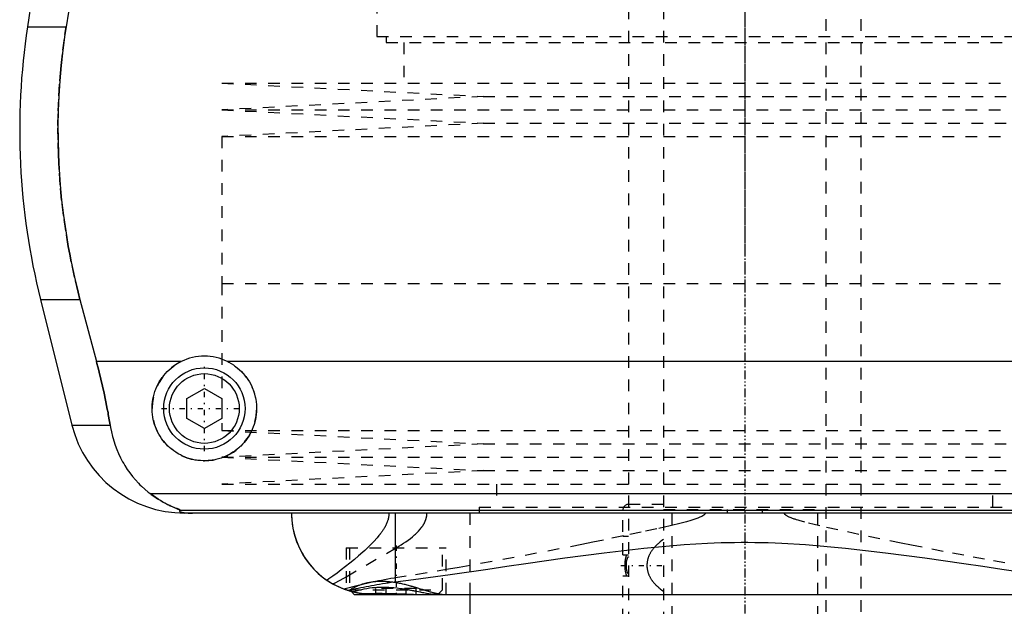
# Model space of a CAD drawing. Extents: x -90 to 90, y -137 to 442.
# Tile 2 of 9: x -62 to 22, y -68 to -18. Entities that reach past the tile are written whole.
import ezdxf

# ---------------------------------------------------------------- set-up
doc = ezdxf.new("R2010")
doc.units = 0
doc.linetypes.add('CENTER', pattern=[1.5, 0.45, -0.5, 0.05, -0.5])
doc.linetypes.add('DASHED', pattern=[2, 1, -1])
for name, color, linetype in [('AM_0', 7, 'CONTINUOUS'), ('AM_3', 7, 'DASHED'), ('AM_7', 7, 'CENTER')]:
    doc.layers.add(name, color=color, linetype=linetype)

msp = doc.modelspace()

# ---------------------------------------------------------------- linework, layer by layer
at = {"layer": 'AM_0', "color": 7, "linetype": 'CONTINUOUS'}
for p, q in [((-60.021, -6.813), (-61.724, -18.159)), ((-57.58, -13.032), (-58.394, -18.159)), ((-61.724, -18.159), (-58.394, -18.159)), ((-60.596, -41.616), (-57.893, -52.426)), ((-60.596, -41.616), (-57.2, -41.616)), ((-57.2, -41.616), (-55.781, -46.968)), ((-48.498, -46.968), (-55.781, -46.968)), ((44.502, -46.968), (-44.502, -46.968)), ((-48, -50.134), (-46.5, -49.268)), ((-46.5, -49.268), (-45, -50.134)), ((-48, -51.866), (-48, -50.134)), ((-45, -50.134), (-45, -51.866)), ((-57.893, -52.426), (-54.602, -52.426)), ((-46.5, -52.732), (-48, -51.866)), ((-45, -51.866), (-46.5, -52.732)), ((-51.173, -58.307), (51.173, -58.307)), ((-48.569, -59.746), (48.569, -59.746)), ((48.192, -60), (-48.192, -60)), ((-30.043, -65.905), (-30.043, -60)), ((-33.848, -66.752), (-33.6, -67)), ((-33.6, -67), (33.6, -67)), ((-23.65, -67), (-23.65, -69))]:
    msp.add_line(p, q, dxfattribs=at)
for points in [[(-58.394, -18.159, 0), (-58.495, -18.825, 0), (-58.674, -20.156, 0), (-58.821, -21.482, 0), (-58.882, -22.142, 0), (-58.935, -22.799, 0), (-59.018, -24.102, 0), (-59.071, -25.384, 0), (-59.094, -26.642, 0), (-59.089, -27.883, 0), (-59.057, -29.149, 0), (-59.03, -29.791, 0), (-58.995, -30.438, 0), (-58.902, -31.746, 0), (-58.777, -33.067, 0), (-58.62, -34.395, 0), (-58.431, -35.726, 0), (-58.21, -37.055, 0), (-58.088, -37.717, 0), (-57.958, -38.376, 0), (-57.676, -39.685, 0), (-57.366, -40.978, 0), (-57.2, -41.616, 0)], [(-55.781, -46.968, 0), (-55.741, -47.12, 0), (-55.662, -47.424, 0), (-55.585, -47.726, 0), (-55.547, -47.877, 0), (-55.51, -48.027, 0), (-55.436, -48.327, 0), (-55.365, -48.626, 0), (-55.296, -48.924, 0), (-55.227, -49.223, 0), (-55.161, -49.525, 0), (-55.128, -49.676, 0), (-55.095, -49.827, 0), (-55.031, -50.131, 0), (-54.968, -50.435, 0), (-54.907, -50.741, 0), (-54.848, -51.047, 0), (-54.79, -51.353, 0), (-54.762, -51.506, 0), (-54.735, -51.66, 0), (-54.68, -51.966, 0), (-54.628, -52.273, 0), (-54.602, -52.426, 0)], [(-44.502, -46.968, 0), (-44.399, -47.021, 0), (-44.198, -47.134, 0), (-44.003, -47.256, 0), (-43.909, -47.321, 0), (-43.817, -47.387, 0), (-43.639, -47.526, 0), (-43.471, -47.672, 0), (-43.312, -47.824, 0), (-43.16, -47.984, 0), (-43.015, -48.153, 0), (-42.945, -48.241, 0), (-42.877, -48.331, 0), (-42.747, -48.518, 0), (-42.625, -48.712, 0), (-42.514, -48.912, 0), (-42.412, -49.119, 0), (-42.321, -49.33, 0), (-42.28, -49.438, 0), (-42.241, -49.546, 0), (-42.173, -49.765, 0), (-42.116, -49.985, 0), (-42.092, -50.096, 0), (-42.07, -50.207, 0), (-42.036, -50.428, 0), (-42.014, -50.648, 0), (-42.007, -50.758, 0), (-42.002, -50.866, 0), (-42.001, -51.081, 0), (-42.01, -51.297, 0), (-42.029, -51.514, 0), (-42.06, -51.733, 0), (-42.101, -51.95, 0), (-42.126, -52.059, 0), (-42.154, -52.167, 0), (-42.217, -52.381, 0), (-42.291, -52.592, 0), (-42.375, -52.799, 0), (-42.469, -53.001, 0), (-42.573, -53.198, 0), (-42.629, -53.294, 0), (-42.686, -53.389, 0), (-42.808, -53.573, 0), (-42.938, -53.749, 0), (-43.074, -53.918, 0), (-43.217, -54.078, 0), (-43.366, -54.229, 0), (-43.443, -54.302, 0), (-43.522, -54.374, 0), (-43.688, -54.513, 0), (-43.863, -54.646, 0), (-44.046, -54.772, 0), (-44.237, -54.889, 0), (-44.435, -54.998, 0), (-44.536, -55.049, 0), (-44.639, -55.097, 0), (-44.849, -55.186, 0), (-45.063, -55.264, 0), (-45.281, -55.332, 0), (-45.502, -55.388, 0), (-45.724, -55.433, 0), (-45.835, -55.451, 0), (-45.947, -55.466, 0), (-46.17, -55.488, 0), (-46.39, -55.499, 0), (-46.5, -55.5, 0), (-46.61, -55.499, 0), (-46.83, -55.488, 0), (-47.053, -55.466, 0), (-47.165, -55.451, 0), (-47.276, -55.433, 0), (-47.498, -55.388, 0), (-47.719, -55.332, 0), (-47.937, -55.264, 0), (-48.151, -55.186, 0), (-48.361, -55.097, 0), (-48.464, -55.049, 0), (-48.565, -54.998, 0), (-48.763, -54.889, 0), (-48.954, -54.772, 0), (-49.137, -54.646, 0), (-49.312, -54.513, 0), (-49.478, -54.374, 0), (-49.557, -54.302, 0), (-49.634, -54.229, 0), (-49.783, -54.078, 0), (-49.926, -53.918, 0), (-50.062, -53.749, 0), (-50.192, -53.573, 0), (-50.314, -53.389, 0), (-50.371, -53.294, 0), (-50.427, -53.198, 0), (-50.531, -53.001, 0), (-50.625, -52.799, 0), (-50.709, -52.592, 0), (-50.783, -52.381, 0), (-50.846, -52.167, 0), (-50.874, -52.059, 0), (-50.899, -51.95, 0), (-50.94, -51.733, 0), (-50.971, -51.514, 0), (-50.99, -51.297, 0), (-50.999, -51.081, 0), (-50.998, -50.866, 0), (-50.993, -50.758, 0), (-50.986, -50.648, 0), (-50.964, -50.428, 0), (-50.93, -50.207, 0), (-50.908, -50.096, 0), (-50.884, -49.985, 0), (-50.827, -49.765, 0), (-50.759, -49.546, 0), (-50.72, -49.438, 0), (-50.679, -49.33, 0), (-50.588, -49.119, 0), (-50.486, -48.912, 0), (-50.375, -48.712, 0), (-50.253, -48.518, 0), (-50.123, -48.331, 0), (-50.055, -48.241, 0), (-49.985, -48.153, 0), (-49.84, -47.984, 0), (-49.688, -47.824, 0), (-49.529, -47.672, 0), (-49.361, -47.526, 0), (-49.183, -47.387, 0), (-49.091, -47.321, 0), (-48.997, -47.256, 0), (-48.802, -47.134, 0), (-48.601, -47.021, 0), (-48.498, -46.968, 0)], [(-54.602, -52.426, 0), (-54.568, -52.624, 0), (-54.487, -53.017, 0), (-54.393, -53.404, 0), (-54.34, -53.595, 0), (-54.284, -53.785, 0), (-54.161, -54.159, 0), (-54.024, -54.526, 0), (-53.873, -54.885, 0), (-53.708, -55.236, 0), (-53.529, -55.579, 0), (-53.435, -55.747, 0), (-53.337, -55.912, 0), (-53.131, -56.236, 0), (-52.912, -56.55, 0), (-52.68, -56.852, 0), (-52.435, -57.144, 0), (-52.177, -57.424, 0), (-52.043, -57.559, 0), (-51.906, -57.692, 0), (-51.622, -57.947, 0), (-51.326, -58.19, 0), (-51.173, -58.307, 0)], [(-51.173, -58.307, 0), (-51.062, -58.391, 0), (-50.845, -58.549, 0), (-50.632, -58.694, 0), (-50.529, -58.762, 0), (-50.427, -58.828, 0), (-50.228, -58.949, 0), (-50.037, -59.06, 0), (-49.854, -59.159, 0), (-49.681, -59.249, 0), (-49.517, -59.329, 0), (-49.439, -59.366, 0), (-49.364, -59.401, 0), (-49.221, -59.464, 0), (-49.09, -59.52, 0), (-48.964, -59.571, 0), (-48.894, -59.599, 0), (-48.875, -59.606, 0), (-48.856, -59.614, 0), (-48.847, -59.618, 0), (-48.838, -59.621, 0), (-48.82, -59.628, 0), (-48.802, -59.635, 0), (-48.785, -59.642, 0), (-48.768, -59.649, 0), (-48.751, -59.655, 0), (-48.743, -59.658, 0), (-48.735, -59.662, 0), (-48.719, -59.668, 0), (-48.704, -59.674, 0), (-48.697, -59.677, 0), (-48.69, -59.68, 0), (-48.676, -59.685, 0), (-48.662, -59.691, 0), (-48.656, -59.693, 0), (-48.65, -59.696, 0), (-48.638, -59.701, 0), (-48.627, -59.706, 0), (-48.616, -59.711, 0), (-48.607, -59.715, 0), (-48.598, -59.719, 0), (-48.594, -59.721, 0), (-48.59, -59.723, 0), (-48.584, -59.727, 0), (-48.578, -59.73, 0), (-48.574, -59.733, 0), (-48.57, -59.736, 0), (-48.568, -59.739, 0), (-48.567, -59.74, 0), (-48.567, -59.741, 0), (-48.567, -59.743, 0), (-48.568, -59.745, 0), (-48.569, -59.746, 0)], [(-48.569, -59.746, 0), (-48.581, -59.754, 0), (-48.601, -59.769, 0), (-48.617, -59.784, 0), (-48.623, -59.792, 0), (-48.628, -59.799, 0), (-48.633, -59.815, 0), (-48.633, -59.83, 0), (-48.627, -59.844, 0), (-48.615, -59.859, 0), (-48.597, -59.874, 0), (-48.585, -59.881, 0), (-48.571, -59.888, 0), (-48.536, -59.903, 0), (-48.489, -59.918, 0), (-48.428, -59.933, 0), (-48.351, -59.948, 0), (-48.298, -59.957, 0), (-48.282, -59.959, 0), (-48.265, -59.961, 0), (-48.257, -59.963, 0), (-48.248, -59.964, 0), (-48.229, -59.966, 0), (-48.209, -59.968, 0), (-48.198, -59.97, 0), (-48.187, -59.971, 0), (-48.164, -59.973, 0), (-48.14, -59.975, 0), (-48.128, -59.977, 0), (-48.115, -59.978, 0), (-48.088, -59.98, 0), (-48.06, -59.982, 0), (-48.03, -59.984, 0), (-47.999, -59.987, 0), (-47.967, -59.989, 0), (-47.95, -59.989, 0), (-47.933, -59.99, 0), (-47.911, -59.991, 0), (-47.904, -59.992, 0), (-47.898, -59.992, 0), (-47.894, -59.992, 0), (-47.891, -59.992, 0), (-47.884, -59.993, 0), (-47.877, -59.993, 0), (-47.87, -59.993, 0), (-47.863, -59.994, 0), (-47.856, -59.994, 0), (-47.852, -59.994, 0), (-47.849, -59.994, 0), (-47.842, -59.994, 0), (-47.834, -59.995, 0), (-47.827, -59.995, 0), (-47.82, -59.995, 0), (-47.812, -59.995, 0), (-47.809, -59.996, 0), (-47.805, -59.996, 0), (-47.798, -59.996, 0), (-47.791, -59.996, 0), (-47.783, -59.996, 0), (-47.775, -59.997, 0), (-47.767, -59.997, 0), (-47.763, -59.997, 0), (-47.759, -59.997, 0), (-47.751, -59.997, 0), (-47.743, -59.997, 0), (-47.734, -59.998, 0), (-47.726, -59.998, 0), (-47.717, -59.998, 0), (-47.713, -59.998, 0), (-47.708, -59.998, 0), (-47.7, -59.998, 0), (-47.691, -59.999, 0), (-47.687, -59.999, 0), (-47.682, -59.999, 0), (-47.674, -59.999, 0), (-47.665, -59.999, 0), (-47.661, -59.999, 0), (-47.657, -59.999, 0), (-47.648, -59.999, 0), (-47.64, -59.999, 0), (-47.631, -59.999, 0), (-47.622, -60, 0), (-47.612, -60, 0), (-47.608, -60, 0), (-47.603, -60, 0), (-47.594, -60, 0), (-47.584, -60, 0), (-47.575, -60, 0), (-47.565, -60, 0), (-47.556, -60, 0), (-47.551, -60, 0), (-47.546, -60, 0), (-47.537, -60, 0), (-47.528, -60, 0), (-47.523, -60, 0)], [(-39, -60, 0), (-38.997, -60.213, 0), (-38.97, -60.644, 0), (-38.916, -61.08, 0), (-38.878, -61.299, 0), (-38.833, -61.519, 0), (-38.721, -61.958, 0), (-38.578, -62.395, 0), (-38.404, -62.827, 0), (-38.199, -63.252, 0), (-37.962, -63.667, 0), (-37.833, -63.87, 0), (-37.695, -64.07, 0), (-37.397, -64.458, 0), (-37.068, -64.828, 0), (-36.71, -65.178, 0), (-36.323, -65.506, 0), (-35.907, -65.808, 0), (-35.689, -65.949, 0), (-35.464, -66.083, 0), (-34.994, -66.328, 0), (-34.475, -66.548, 0), (-34.197, -66.646, 0)], [(-39, -60, 0), (-38.998, -60.184, 0), (-38.978, -60.555, 0), (-38.938, -60.931, 0), (-38.91, -61.121, 0), (-38.876, -61.31, 0), (-38.793, -61.69, 0), (-38.687, -62.069, 0), (-38.559, -62.447, 0), (-38.407, -62.82, 0), (-38.232, -63.188, 0), (-38.136, -63.369, 0), (-38.034, -63.549, 0), (-37.812, -63.901, 0), (-37.568, -64.243, 0), (-37.3, -64.573, 0), (-37.01, -64.889, 0), (-36.698, -65.19, 0), (-36.533, -65.334, 0), (-36.363, -65.474, 0), (-36.008, -65.739, 0), (-35.633, -65.984, 0), (-35.437, -66.098, 0)], [(-30.043, -65.905, 0), (-28.496, -65.704, 0), (-25.344, -65.272, 0), (-22.121, -64.813, 0), (-20.484, -64.576, 0), (-18.832, -64.338, 0), (-15.492, -63.865, 0), (-12.109, -63.414, 0), (-8.688, -63.016, 0), (-5.229, -62.707, 0), (-3.204, -62.587, 0), (-2.626, -62.563, 0), (-2.048, -62.543, 0), (-1.758, -62.535, 0), (-1.469, -62.528, 0), (-0.889, -62.518, 0), (-0.309, -62.513, 0), (-0.018, -62.513, 0), (0.273, -62.513, 0), (0.856, -62.518, 0), (1.439, -62.528, 0), (1.73, -62.535, 0), (2.021, -62.543, 0), (2.602, -62.562, 0), (3.183, -62.586, 0), (5.211, -62.706, 0), (8.674, -63.014, 0), (12.1, -63.413, 0), (15.489, -63.864, 0), (18.832, -64.338, 0), (20.483, -64.576, 0), (22.12, -64.813, 0), (25.345, -65.273, 0)], [(-34.197, -66.646, 0), (-34.096, -66.626, 0), (-33.892, -66.585, 0), (-33.684, -66.543, 0), (-33.578, -66.522, 0), (-33.472, -66.5, 0), (-33.256, -66.457, 0), (-33.037, -66.413, 0), (-32.815, -66.369, 0), (-32.59, -66.325, 0), (-32.361, -66.281, 0), (-32.246, -66.259, 0), (-32.13, -66.237, 0), (-31.895, -66.194, 0), (-31.658, -66.152, 0), (-31.417, -66.11, 0), (-31.173, -66.07, 0), (-30.927, -66.03, 0), (-30.803, -66.011, 0), (-30.678, -65.992, 0), (-30.426, -65.956, 0), (-30.171, -65.922, 0), (-30.043, -65.905, 0)], [(-34.3, -66.612, 0), (-34.493, -66.541, 0), (-34.876, -66.382, 0), (-35.252, -66.199, 0), (-35.437, -66.098, 0)], [(-33.85, -66.751, 0), (-33.875, -66.744, 0), (-33.922, -66.731, 0), (-33.966, -66.718, 0), (-33.987, -66.712, 0), (-34.008, -66.706, 0), (-34.047, -66.694, 0), (-34.083, -66.683, 0), (-34.117, -66.672, 0), (-34.148, -66.662, 0), (-34.176, -66.653, 0), (-34.189, -66.649, 0), (-34.201, -66.645, 0), (-34.223, -66.638, 0), (-34.242, -66.631, 0), (-34.259, -66.625, 0), (-34.273, -66.621, 0), (-34.284, -66.617, 0), (-34.288, -66.616, 0), (-34.292, -66.614, 0), (-34.297, -66.612, 0), (-34.3, -66.611, 0), (-34.3, -66.611, 0)], [(-32.376, -66.99, 0), (-32.427, -66.987, 0), (-32.53, -66.98, 0), (-32.632, -66.971, 0), (-32.683, -66.967, 0), (-32.734, -66.961, 0), (-32.836, -66.95, 0), (-32.938, -66.937, 0), (-33.04, -66.922, 0), (-33.141, -66.906, 0), (-33.243, -66.889, 0), (-33.294, -66.879, 0), (-33.344, -66.87, 0), (-33.445, -66.849, 0), (-33.546, -66.827, 0), (-33.647, -66.803, 0), (-33.748, -66.778, 0), (-33.848, -66.752, 0), (-33.898, -66.738, 0), (-33.948, -66.724, 0), (-34.048, -66.694, 0), (-34.147, -66.663, 0), (-34.197, -66.646, 0)], [(-33.848, -66.752, 0), (-33.906, -66.736, 0), (-34.021, -66.702, 0), (-34.135, -66.666, 0), (-34.192, -66.648, 0)], [(-32.376, -66.99, 0), (-32.302, -66.989, 0), (-32.151, -66.987, 0), (-31.996, -66.985, 0), (-31.917, -66.984, 0), (-31.838, -66.984, 0), (-31.677, -66.983, 0), (-31.513, -66.982, 0), (-31.347, -66.982, 0), (-31.178, -66.983, 0), (-31.008, -66.984, 0), (-30.922, -66.985, 0), (-30.835, -66.985, 0), (-30.661, -66.987, 0), (-30.486, -66.989, 0), (-30.31, -66.991, 0), (-30.134, -66.994, 0), (-29.957, -66.996, 0), (-29.869, -66.997, 0), (-29.781, -66.998, 0), (-29.605, -66.999, 0), (-29.43, -67, 0), (-29.343, -67, 0)]]:
    msp.add_polyline3d(points, dxfattribs=at)
for radius in [3.5, 3]:
    msp.add_circle((-46.5, -51), radius, dxfattribs=at)
for centre, radius, start, end in [((-2.388, -27.062), 60, 171.46703, 194.03784), ((-46.5, -51), 4.5, 63.63717, 116.36283), ((-48.192, -50), 10, 194.03784, 270)]:
    msp.add_arc(centre, radius, start, end, dxfattribs=at)
at = {"layer": 'AM_3', "color": 6, "linetype": 'DASHED'}
for p, q in [((-7, 415.5), (-7, -110.5)), ((7, -110.5), (7, 415.5)), ((-10, 403.5), (-10, -70.5)), ((10, -70.5), (10, 403.5)), ((-31.65, -10), (-31.65, -19)), ((-31.65, -19), (31.65, -19)), ((-30.85, -19), (-30.85, -19.5)), ((-30.85, -19.5), (30.85, -19.5)), ((-29.35, -19.5), (-29.35, -23)), ((-45, -23), (-22.5, -24.15)), ((-45, -23), (45, -23)), ((-22.5, -24.15), (-45, -25.3)), ((-22.5, -24.15), (22.5, -24.15)), ((-45, -25.3), (-22.5, -26.45)), ((-45, -25.3), (45, -25.3)), ((-22.5, -26.45), (-45, -27.6)), ((-22.5, -26.45), (22.5, -26.45)), ((-45, -27.6), (-45, -40.25)), ((-45, -27.6), (45, -27.6)), ((-45, -40.25), (45, -40.25)), ((-45, -40.25), (-45, -52.9)), ((-45, -40.25), (0, -40.25)), ((-45, -52.9), (-22.5, -54.05)), ((-45, -52.9), (45, -52.9)), ((-22.5, -54.05), (-45, -55.2)), ((-22.5, -54.05), (22.5, -54.05)), ((-45, -55.2), (-22.5, -56.35)), ((-45, -55.2), (45, -55.2)), ((-22.5, -56.35), (-45, -57.5)), ((-22.5, -56.35), (22.5, -56.35)), ((-45, -57.5), (45, -57.5)), ((-21.35, -57.5), (-21.35, -59.5)), ((21.35, -59.5), (21.35, -57.5)), ((-7, -59.25), (-10, -59.25)), ((-30.043, -65.574), (-30.043, -60)), ((-23.65, -60), (-23.65, -67)), ((-22.85, -59.5), (-22.85, -60)), ((-22.85, -59.5), (22.85, -59.5)), ((-10.5, -63.6), (-10.5, -59.75)), ((-7, -59.7), (7, -59.7)), ((-6.284, -60), (-6.284, -69)), ((-1.511, -59.7), (-1.511, -60)), ((1.511, -60), (1.511, -59.7)), ((6.284, -69), (6.284, -60)), ((-10.5, -62), (-10, -62)), ((-34.301, -65.478), (-30.043, -63.007)), ((-34.3, -63), (-34.3, -66.611)), ((-34.3, -63), (-25.7, -63)), ((-34, -63), (-34, -66.6)), ((-26, -66.6), (-26, -63)), ((-25.7, -67), (-25.7, -63)), ((-10.5, -63.6), (-10, -63.6)), ((-10.5, -69.25), (-10.5, -65.4)), ((-10.5, -65.4), (-10, -65.4)), ((-34.192, -66.648), (-34.3, -66.612)), ((-34, -66.6), (-33.848, -66.752)), ((-34, -66.6), (-26, -66.6)), ((-33.722, -66.785), (-33.848, -66.752)), ((-31.732, -67), (-31.732, -66.5)), ((-28.268, -66.5), (-31.732, -66.5)), ((-30.866, -67), (-30.866, -66.5)), ((-29.134, -67), (-29.134, -66.5)), ((-28.268, -67), (-28.268, -66.5)), ((-26.4, -67), (-26, -66.6))]:
    msp.add_line(p, q, dxfattribs=at)
for points in [[(-57.2, -41.616, 0), (-57.366, -40.978, 0), (-57.676, -39.685, 0), (-57.958, -38.376, 0), (-58.088, -37.717, 0), (-58.21, -37.055, 0), (-58.431, -35.726, 0), (-58.62, -34.395, 0), (-58.777, -33.067, 0), (-58.902, -31.746, 0), (-58.995, -30.438, 0), (-59.03, -29.791, 0), (-59.057, -29.149, 0), (-59.089, -27.883, 0), (-59.094, -26.642, 0), (-59.071, -25.384, 0), (-59.018, -24.102, 0), (-58.935, -22.799, 0), (-58.882, -22.142, 0), (-58.821, -21.482, 0), (-58.674, -20.156, 0), (-58.495, -18.825, 0), (-58.394, -18.159, 0)], [(-54.602, -52.426, 0), (-54.628, -52.273, 0), (-54.68, -51.966, 0), (-54.735, -51.66, 0), (-54.762, -51.506, 0), (-54.79, -51.353, 0), (-54.848, -51.047, 0), (-54.907, -50.741, 0), (-54.968, -50.435, 0), (-55.031, -50.131, 0), (-55.095, -49.827, 0), (-55.128, -49.676, 0), (-55.161, -49.525, 0), (-55.227, -49.223, 0), (-55.296, -48.924, 0), (-55.365, -48.626, 0), (-55.436, -48.327, 0), (-55.51, -48.027, 0), (-55.547, -47.877, 0), (-55.585, -47.726, 0), (-55.662, -47.424, 0), (-55.741, -47.12, 0), (-55.781, -46.968, 0)], [(-48.569, -59.746, 0), (-48.568, -59.745, 0), (-48.567, -59.743, 0), (-48.567, -59.741, 0), (-48.567, -59.74, 0), (-48.568, -59.739, 0), (-48.57, -59.736, 0), (-48.574, -59.733, 0), (-48.578, -59.73, 0), (-48.584, -59.727, 0), (-48.591, -59.723, 0), (-48.594, -59.721, 0), (-48.598, -59.719, 0), (-48.607, -59.715, 0), (-48.617, -59.71, 0), (-48.627, -59.706, 0), (-48.638, -59.701, 0), (-48.65, -59.696, 0), (-48.657, -59.693, 0), (-48.663, -59.69, 0), (-48.677, -59.685, 0), (-48.691, -59.679, 0), (-48.698, -59.676, 0), (-48.705, -59.673, 0), (-48.72, -59.667, 0), (-48.736, -59.661, 0), (-48.744, -59.658, 0), (-48.752, -59.655, 0), (-48.769, -59.648, 0), (-48.786, -59.641, 0), (-48.804, -59.634, 0), (-48.822, -59.627, 0), (-48.841, -59.62, 0), (-48.85, -59.616, 0), (-48.86, -59.613, 0), (-48.879, -59.605, 0), (-48.899, -59.597, 0), (-48.97, -59.569, 0), (-49.095, -59.517, 0), (-49.231, -59.459, 0), (-49.381, -59.393, 0), (-49.46, -59.356, 0), (-49.542, -59.317, 0), (-49.715, -59.232, 0), (-49.897, -59.136, 0), (-50.088, -59.03, 0), (-50.285, -58.915, 0), (-50.482, -58.793, 0), (-50.581, -58.728, 0), (-50.68, -58.663, 0), (-50.878, -58.525, 0), (-51.075, -58.381, 0), (-51.173, -58.307, 0)], [(-30.621, -60, 0), (-30.621, -60.038, 0), (-30.624, -60.113, 0), (-30.629, -60.187, 0), (-30.633, -60.225, 0), (-30.638, -60.262, 0), (-30.648, -60.335, 0), (-30.662, -60.409, 0), (-30.678, -60.482, 0), (-30.696, -60.554, 0), (-30.717, -60.626, 0), (-30.728, -60.661, 0), (-30.74, -60.697, 0), (-30.765, -60.767, 0), (-30.791, -60.836, 0), (-30.82, -60.904, 0), (-30.849, -60.971, 0), (-30.881, -61.037, 0), (-30.897, -61.07, 0), (-30.914, -61.103, 0), (-30.948, -61.167, 0), (-30.983, -61.23, 0), (-31.001, -61.262, 0), (-31.019, -61.293, 0), (-31.056, -61.354, 0), (-31.094, -61.415, 0), (-31.113, -61.445, 0), (-31.133, -61.476, 0), (-31.173, -61.536, 0), (-31.214, -61.595, 0), (-31.256, -61.654, 0), (-31.299, -61.713, 0), (-31.342, -61.771, 0), (-31.364, -61.799, 0), (-31.386, -61.828, 0), (-31.431, -61.884, 0), (-31.476, -61.94, 0), (-31.635, -62.131, 0), (-31.913, -62.439, 0), (-32.21, -62.744, 0), (-32.53, -63.053, 0), (-32.697, -63.208, 0), (-32.869, -63.364, 0), (-33.225, -63.677, 0), (-33.592, -63.988, 0), (-33.969, -64.297, 0), (-34.347, -64.599, 0), (-34.719, -64.887, 0), (-34.902, -65.026, 0), (-35.083, -65.162, 0), (-35.436, -65.422, 0), (-35.778, -65.666, 0), (-35.945, -65.783, 0)], [(-3.414, -60, 0), (-3.414, -60.001, 0), (-3.414, -60.003, 0), (-3.414, -60.005, 0), (-3.414, -60.006, 0), (-3.414, -60.007, 0), (-3.414, -60.009, 0), (-3.415, -60.011, 0), (-3.415, -60.013, 0), (-3.415, -60.015, 0), (-3.415, -60.017, 0), (-3.415, -60.018, 0), (-3.415, -60.019, 0), (-3.416, -60.021, 0), (-3.416, -60.023, 0), (-3.416, -60.025, 0), (-3.417, -60.027, 0), (-3.417, -60.029, 0), (-3.417, -60.03, 0), (-3.418, -60.031, 0), (-3.418, -60.033, 0), (-3.419, -60.035, 0), (-3.419, -60.036, 0), (-3.419, -60.037, 0), (-3.42, -60.039, 0), (-3.42, -60.041, 0), (-3.421, -60.042, 0), (-3.421, -60.043, 0), (-3.421, -60.045, 0), (-3.422, -60.047, 0), (-3.423, -60.049, 0), (-3.423, -60.051, 0), (-3.424, -60.052, 0), (-3.425, -60.053, 0), (-3.425, -60.054, 0), (-3.426, -60.056, 0), (-3.426, -60.058, 0), (-3.429, -60.065, 0), (-3.435, -60.076, 0), (-3.441, -60.086, 0), (-3.448, -60.097, 0), (-3.452, -60.102, 0), (-3.455, -60.107, 0), (-3.463, -60.116, 0), (-3.471, -60.126, 0), (-3.479, -60.135, 0), (-3.488, -60.144, 0), (-3.498, -60.152, 0), (-3.502, -60.157, 0), (-3.507, -60.161, 0), (-3.517, -60.169, 0), (-3.526, -60.177, 0), (-3.531, -60.181, 0), (-3.536, -60.185, 0), (-3.546, -60.193, 0), (-3.557, -60.2, 0), (-3.562, -60.204, 0), (-3.567, -60.207, 0), (-3.577, -60.214, 0), (-3.587, -60.221, 0), (-3.625, -60.245, 0), (-3.697, -60.285, 0), (-3.774, -60.323, 0), (-3.855, -60.359, 0), (-3.938, -60.394, 0), (-3.982, -60.411, 0), (-4.028, -60.429, 0), (-4.124, -60.464, 0), (-4.226, -60.5, 0), (-4.63, -60.628, 0), (-5.027, -60.74, 0), (-5.465, -60.856, 0), (-6.436, -61.094, 0), (-7.57, -61.353, 0), (-8.913, -61.646, 0), (-10.448, -61.97, 0), (-12.157, -62.322, 0), (-13.072, -62.507, 0), (-14.024, -62.698, 0), (-15.976, -63.082, 0), (-17.915, -63.457, 0), (-19.838, -63.82, 0), (-21.744, -64.171, 0), (-23.629, -64.509, 0), (-24.564, -64.673, 0), (-25.492, -64.834, 0), (-27.332, -65.142, 0), (-29.146, -65.435, 0), (-30.043, -65.574, 0)], [(-30.043, -63.007, 0), (-29.947, -62.953, 0), (-29.754, -62.84, 0), (-29.557, -62.72, 0), (-29.459, -62.658, 0), (-29.36, -62.595, 0), (-29.163, -62.464, 0), (-28.969, -62.327, 0), (-28.777, -62.184, 0), (-28.592, -62.036, 0), (-28.413, -61.882, 0), (-28.326, -61.804, 0), (-28.242, -61.724, 0), (-28.081, -61.56, 0), (-27.929, -61.388, 0), (-27.844, -61.282, 0), (-27.821, -61.251, 0), (-27.797, -61.219, 0), (-27.786, -61.203, 0), (-27.775, -61.188, 0), (-27.752, -61.155, 0), (-27.73, -61.123, 0), (-27.708, -61.091, 0), (-27.687, -61.058, 0), (-27.666, -61.024, 0), (-27.656, -61.008, 0), (-27.646, -60.991, 0), (-27.626, -60.957, 0), (-27.607, -60.923, 0), (-27.588, -60.888, 0), (-27.57, -60.854, 0), (-27.552, -60.819, 0), (-27.544, -60.801, 0), (-27.535, -60.783, 0), (-27.519, -60.748, 0), (-27.503, -60.712, 0), (-27.495, -60.694, 0), (-27.488, -60.675, 0), (-27.473, -60.639, 0), (-27.459, -60.602, 0), (-27.453, -60.583, 0), (-27.446, -60.565, 0), (-27.434, -60.527, 0), (-27.422, -60.49, 0), (-27.412, -60.451, 0), (-27.402, -60.413, 0), (-27.392, -60.374, 0), (-27.388, -60.355, 0), (-27.384, -60.335, 0), (-27.377, -60.296, 0), (-27.37, -60.257, 0), (-27.365, -60.218, 0), (-27.36, -60.179, 0), (-27.356, -60.139, 0), (-27.355, -60.119, 0), (-27.353, -60.1, 0), (-27.351, -60.06, 0), (-27.35, -60.02, 0), (-27.35, -60, 0)], [(22.379, -64.286, 0), (20.622, -63.965, 0), (18.849, -63.634, 0), (17.061, -63.293, 0), (15.26, -62.942, 0), (14.355, -62.764, 0), (13.448, -62.583, 0), (11.629, -62.214, 0), (9.806, -61.836, 0), (8.013, -61.451, 0), (6.447, -61.096, 0), (5.172, -60.779, 0), (4.665, -60.638, 0), (4.591, -60.616, 0), (4.451, -60.573, 0), (4.322, -60.532, 0), (4.261, -60.512, 0), (4.203, -60.492, 0), (4.093, -60.453, 0), (3.994, -60.416, 0), (3.904, -60.38, 0), (3.822, -60.345, 0), (3.749, -60.311, 0), (3.716, -60.294, 0), (3.684, -60.278, 0), (3.627, -60.246, 0), (3.577, -60.214, 0), (3.551, -60.196, 0), (3.544, -60.191, 0), (3.537, -60.185, 0), (3.533, -60.183, 0), (3.53, -60.18, 0), (3.524, -60.175, 0), (3.517, -60.17, 0), (3.511, -60.165, 0), (3.505, -60.16, 0), (3.5, -60.154, 0), (3.497, -60.152, 0), (3.494, -60.149, 0), (3.489, -60.144, 0), (3.484, -60.139, 0), (3.479, -60.134, 0), (3.474, -60.129, 0), (3.469, -60.124, 0), (3.467, -60.121, 0), (3.465, -60.119, 0), (3.461, -60.114, 0), (3.457, -60.109, 0), (3.455, -60.106, 0), (3.453, -60.104, 0), (3.449, -60.098, 0), (3.445, -60.093, 0), (3.444, -60.09, 0), (3.442, -60.088, 0), (3.438, -60.082, 0), (3.435, -60.076, 0), (3.432, -60.071, 0), (3.429, -60.065, 0), (3.427, -60.059, 0), (3.426, -60.056, 0), (3.424, -60.053, 0), (3.422, -60.047, 0), (3.42, -60.041, 0), (3.419, -60.035, 0), (3.417, -60.029, 0), (3.416, -60.022, 0), (3.415, -60.019, 0), (3.415, -60.016, 0), (3.414, -60.01, 0), (3.414, -60.003, 0), (3.414, -60, 0)], [(-7, -62.285, 0), (-7.127, -62.372, 0), (-7.271, -62.479, 0), (-7.312, -62.511, 0), (-7.352, -62.543, 0), (-7.371, -62.559, 0), (-7.391, -62.576, 0), (-7.43, -62.608, 0), (-7.468, -62.642, 0), (-7.506, -62.676, 0), (-7.543, -62.71, 0), (-7.58, -62.744, 0), (-7.598, -62.762, 0), (-7.616, -62.779, 0), (-7.652, -62.815, 0), (-7.687, -62.85, 0), (-7.704, -62.868, 0), (-7.721, -62.887, 0), (-7.755, -62.923, 0), (-7.788, -62.96, 0), (-7.804, -62.979, 0), (-7.82, -62.998, 0), (-7.852, -63.035, 0), (-7.883, -63.073, 0), (-7.913, -63.112, 0), (-7.943, -63.151, 0), (-7.971, -63.19, 0), (-7.985, -63.21, 0), (-7.999, -63.229, 0), (-8.027, -63.269, 0), (-8.053, -63.31, 0), (-8.08, -63.353, 0), (-8.106, -63.396, 0), (-8.131, -63.439, 0), (-8.144, -63.462, 0), (-8.156, -63.484, 0), (-8.18, -63.53, 0), (-8.203, -63.576, 0), (-8.225, -63.623, 0), (-8.246, -63.671, 0), (-8.266, -63.719, 0), (-8.276, -63.744, 0), (-8.285, -63.768, 0), (-8.303, -63.818, 0), (-8.32, -63.867, 0), (-8.335, -63.918, 0), (-8.35, -63.968, 0), (-8.363, -64.019, 0), (-8.369, -64.044, 0), (-8.374, -64.07, 0), (-8.385, -64.121, 0), (-8.394, -64.172, 0), (-8.402, -64.223, 0), (-8.408, -64.274, 0), (-8.413, -64.325, 0), (-8.415, -64.35, 0), (-8.417, -64.375, 0), (-8.42, -64.426, 0), (-8.421, -64.475, 0), (-8.421, -64.5, 0), (-8.421, -64.525, 0), (-8.42, -64.574, 0), (-8.417, -64.625, 0), (-8.415, -64.65, 0), (-8.413, -64.675, 0), (-8.408, -64.726, 0), (-8.402, -64.777, 0), (-8.394, -64.828, 0), (-8.385, -64.879, 0), (-8.374, -64.93, 0), (-8.369, -64.956, 0), (-8.363, -64.981, 0), (-8.35, -65.032, 0), (-8.335, -65.082, 0), (-8.32, -65.133, 0), (-8.303, -65.182, 0), (-8.285, -65.232, 0), (-8.276, -65.256, 0), (-8.266, -65.281, 0), (-8.246, -65.329, 0), (-8.225, -65.377, 0), (-8.203, -65.424, 0), (-8.18, -65.47, 0), (-8.156, -65.516, 0), (-8.144, -65.538, 0), (-8.131, -65.561, 0), (-8.106, -65.604, 0), (-8.08, -65.647, 0), (-8.053, -65.69, 0), (-8.027, -65.731, 0), (-7.999, -65.771, 0), (-7.985, -65.79, 0), (-7.971, -65.81, 0), (-7.943, -65.849, 0), (-7.913, -65.888, 0), (-7.883, -65.927, 0), (-7.852, -65.965, 0), (-7.82, -66.002, 0), (-7.804, -66.021, 0), (-7.788, -66.04, 0), (-7.755, -66.077, 0), (-7.721, -66.113, 0), (-7.704, -66.132, 0), (-7.687, -66.15, 0), (-7.652, -66.185, 0), (-7.616, -66.221, 0), (-7.598, -66.238, 0), (-7.58, -66.256, 0), (-7.543, -66.29, 0), (-7.506, -66.324, 0), (-7.468, -66.358, 0), (-7.43, -66.392, 0), (-7.391, -66.424, 0), (-7.371, -66.441, 0), (-7.352, -66.457, 0), (-7.312, -66.489, 0), (-7.271, -66.521, 0), (-7.127, -66.628, 0), (-7, -66.715, 0)], [(-10.147, -65.4, 0), (-10.151, -65.392, 0), (-10.159, -65.377, 0), (-10.166, -65.361, 0), (-10.17, -65.353, 0), (-10.174, -65.345, 0), (-10.18, -65.329, 0), (-10.187, -65.313, 0), (-10.193, -65.298, 0), (-10.198, -65.283, 0), (-10.203, -65.267, 0), (-10.206, -65.26, 0), (-10.208, -65.252, 0), (-10.213, -65.236, 0), (-10.218, -65.22, 0), (-10.233, -65.164, 0), (-10.244, -65.115, 0), (-10.254, -65.064, 0), (-10.27, -64.961, 0), (-10.283, -64.857, 0), (-10.292, -64.752, 0), (-10.297, -64.649, 0), (-10.3, -64.549, 0), (-10.3, -64.5, 0), (-10.3, -64.451, 0), (-10.297, -64.351, 0), (-10.292, -64.248, 0), (-10.283, -64.143, 0), (-10.27, -64.039, 0), (-10.254, -63.936, 0), (-10.244, -63.885, 0), (-10.233, -63.836, 0), (-10.218, -63.78, 0), (-10.213, -63.764, 0), (-10.208, -63.748, 0), (-10.206, -63.74, 0), (-10.203, -63.733, 0), (-10.198, -63.717, 0), (-10.193, -63.702, 0), (-10.187, -63.687, 0), (-10.18, -63.671, 0), (-10.174, -63.655, 0), (-10.17, -63.647, 0), (-10.166, -63.639, 0), (-10.159, -63.623, 0), (-10.151, -63.608, 0), (-10.147, -63.6, 0)], [(-10, -63.777, 0), (-10.001, -63.777, 0), (-10.004, -63.777, 0), (-10.006, -63.777, 0), (-10.007, -63.778, 0), (-10.008, -63.778, 0), (-10.011, -63.778, 0), (-10.013, -63.778, 0), (-10.016, -63.779, 0), (-10.018, -63.78, 0), (-10.02, -63.78, 0), (-10.022, -63.781, 0), (-10.023, -63.781, 0), (-10.025, -63.782, 0), (-10.028, -63.783, 0), (-10.03, -63.784, 0), (-10.032, -63.785, 0), (-10.034, -63.786, 0), (-10.035, -63.786, 0), (-10.036, -63.787, 0), (-10.038, -63.788, 0), (-10.04, -63.789, 0), (-10.041, -63.79, 0), (-10.042, -63.79, 0), (-10.044, -63.792, 0), (-10.046, -63.793, 0), (-10.047, -63.794, 0), (-10.048, -63.794, 0), (-10.05, -63.796, 0), (-10.052, -63.797, 0), (-10.054, -63.799, 0), (-10.056, -63.801, 0), (-10.058, -63.802, 0), (-10.059, -63.803, 0), (-10.06, -63.804, 0), (-10.062, -63.806, 0), (-10.064, -63.807, 0), (-10.065, -63.809, 0), (-10.067, -63.811, 0), (-10.069, -63.813, 0), (-10.07, -63.814, 0), (-10.071, -63.814, 0), (-10.072, -63.816, 0), (-10.074, -63.818, 0), (-10.079, -63.825, 0), (-10.088, -63.836, 0), (-10.096, -63.848, 0), (-10.1, -63.854, 0), (-10.104, -63.861, 0), (-10.111, -63.874, 0), (-10.118, -63.887, 0), (-10.124, -63.901, 0), (-10.13, -63.915, 0), (-10.135, -63.928, 0), (-10.138, -63.935, 0), (-10.14, -63.941, 0), (-10.145, -63.955, 0), (-10.149, -63.968, 0), (-10.152, -63.975, 0), (-10.154, -63.981, 0), (-10.158, -63.995, 0), (-10.162, -64.009, 0), (-10.164, -64.016, 0), (-10.165, -64.023, 0), (-10.169, -64.037, 0), (-10.172, -64.051, 0), (-10.183, -64.102, 0), (-10.198, -64.191, 0), (-10.208, -64.281, 0), (-10.215, -64.37, 0), (-10.218, -64.458, 0), (-10.218, -64.5, 0), (-10.218, -64.542, 0), (-10.215, -64.63, 0), (-10.208, -64.719, 0), (-10.198, -64.809, 0), (-10.183, -64.898, 0), (-10.172, -64.949, 0), (-10.169, -64.963, 0), (-10.165, -64.977, 0), (-10.164, -64.984, 0), (-10.162, -64.991, 0), (-10.158, -65.005, 0), (-10.154, -65.019, 0), (-10.152, -65.025, 0), (-10.149, -65.032, 0), (-10.145, -65.045, 0), (-10.14, -65.059, 0), (-10.138, -65.065, 0), (-10.135, -65.072, 0), (-10.13, -65.085, 0), (-10.124, -65.099, 0), (-10.118, -65.113, 0), (-10.111, -65.126, 0), (-10.104, -65.139, 0), (-10.1, -65.146, 0), (-10.096, -65.152, 0), (-10.088, -65.164, 0), (-10.079, -65.175, 0), (-10.074, -65.182, 0), (-10.072, -65.184, 0), (-10.071, -65.186, 0), (-10.07, -65.186, 0), (-10.069, -65.187, 0), (-10.067, -65.189, 0), (-10.065, -65.191, 0), (-10.064, -65.193, 0), (-10.062, -65.194, 0), (-10.06, -65.196, 0), (-10.059, -65.197, 0), (-10.058, -65.198, 0), (-10.056, -65.199, 0), (-10.054, -65.201, 0), (-10.052, -65.203, 0), (-10.05, -65.204, 0), (-10.048, -65.206, 0), (-10.047, -65.206, 0), (-10.046, -65.207, 0), (-10.044, -65.208, 0), (-10.042, -65.21, 0), (-10.041, -65.21, 0), (-10.04, -65.211, 0), (-10.038, -65.212, 0), (-10.036, -65.213, 0), (-10.035, -65.214, 0), (-10.034, -65.214, 0), (-10.032, -65.215, 0), (-10.03, -65.216, 0), (-10.028, -65.217, 0), (-10.025, -65.218, 0), (-10.023, -65.219, 0), (-10.022, -65.219, 0), (-10.02, -65.22, 0), (-10.018, -65.22, 0), (-10.016, -65.221, 0), (-10.013, -65.222, 0), (-10.011, -65.222, 0), (-10.008, -65.222, 0), (-10.007, -65.222, 0), (-10.006, -65.223, 0), (-10.004, -65.223, 0), (-10.001, -65.223, 0), (-10, -65.223, 0)], [(-35.437, -66.098, 0), (-35.256, -66.003, 0), (-34.883, -65.802, 0), (-34.498, -65.589, 0), (-34.301, -65.478, 0)], [(-30.043, -65.574, 0), (-30.181, -65.595, 0), (-30.456, -65.641, 0), (-30.727, -65.688, 0), (-30.861, -65.713, 0), (-30.995, -65.738, 0), (-31.26, -65.789, 0), (-31.521, -65.842, 0), (-31.78, -65.897, 0), (-32.034, -65.952, 0), (-32.285, -66.009, 0), (-32.41, -66.037, 0), (-32.533, -66.066, 0), (-32.777, -66.124, 0), (-33.017, -66.181, 0), (-33.253, -66.239, 0), (-33.486, -66.296, 0), (-33.715, -66.353, 0), (-33.828, -66.382, 0), (-33.939, -66.409, 0), (-34.16, -66.464, 0), (-34.377, -66.518, 0), (-34.484, -66.545, 0)], [(-26.032, -67, 0), (-26.051, -67, 0), (-26.091, -66.998, 0), (-26.132, -66.996, 0), (-26.154, -66.994, 0), (-26.176, -66.992, 0), (-26.222, -66.987, 0), (-26.27, -66.98, 0), (-26.319, -66.972, 0), (-26.371, -66.963, 0), (-26.424, -66.953, 0), (-26.452, -66.948, 0), (-26.479, -66.942, 0), (-26.536, -66.93, 0), (-26.595, -66.916, 0), (-26.655, -66.901, 0), (-26.717, -66.886, 0), (-26.78, -66.87, 0), (-26.812, -66.861, 0), (-26.845, -66.852, 0), (-26.911, -66.834, 0), (-26.979, -66.815, 0), (-27.013, -66.805, 0), (-27.048, -66.795, 0), (-27.119, -66.774, 0), (-27.19, -66.753, 0), (-27.227, -66.742, 0), (-27.264, -66.731, 0), (-27.338, -66.709, 0), (-27.414, -66.686, 0), (-27.491, -66.662, 0), (-27.569, -66.638, 0), (-27.648, -66.613, 0), (-27.688, -66.601, 0), (-27.728, -66.588, 0), (-27.81, -66.563, 0), (-27.892, -66.538, 0), (-27.975, -66.512, 0), (-28.06, -66.486, 0), (-28.145, -66.46, 0), (-28.188, -66.447, 0), (-28.231, -66.434, 0), (-28.318, -66.408, 0), (-28.406, -66.382, 0), (-28.494, -66.356, 0), (-28.584, -66.331, 0), (-28.674, -66.305, 0), (-28.719, -66.292, 0), (-28.765, -66.28, 0), (-28.856, -66.255, 0), (-28.948, -66.23, 0), (-29.041, -66.206, 0), (-29.134, -66.182, 0), (-29.228, -66.159, 0), (-29.275, -66.148, 0), (-29.322, -66.137, 0), (-29.417, -66.115, 0), (-29.512, -66.094, 0), (-29.607, -66.073, 0), (-29.703, -66.054, 0), (-29.799, -66.035, 0), (-29.847, -66.026, 0), (-29.895, -66.017, 0), (-29.991, -66, 0), (-30.088, -65.984, 0), (-30.136, -65.976, 0), (-30.185, -65.969, 0), (-30.282, -65.955, 0), (-30.379, -65.943, 0), (-30.427, -65.937, 0), (-30.476, -65.931, 0), (-30.573, -65.921, 0), (-30.67, -65.912, 0), (-30.766, -65.904, 0), (-30.862, -65.898, 0), (-30.958, -65.893, 0), (-31.005, -65.891, 0), (-31.053, -65.889, 0), (-31.147, -65.887, 0), (-31.24, -65.886, 0), (-31.333, -65.886, 0), (-31.425, -65.888, 0), (-31.516, -65.891, 0), (-31.562, -65.893, 0), (-31.607, -65.896, 0), (-31.697, -65.901, 0), (-31.786, -65.909, 0), (-31.874, -65.917, 0), (-31.961, -65.927, 0), (-32.048, -65.938, 0), (-32.091, -65.944, 0), (-32.133, -65.95, 0), (-32.217, -65.963, 0), (-32.3, -65.978, 0), (-32.381, -65.993, 0), (-32.461, -66.01, 0), (-32.539, -66.027, 0), (-32.578, -66.036, 0), (-32.617, -66.046, 0), (-32.692, -66.065, 0), (-32.766, -66.085, 0), (-32.839, -66.106, 0), (-32.91, -66.128, 0), (-32.98, -66.15, 0), (-33.014, -66.161, 0), (-33.048, -66.173, 0), (-33.114, -66.196, 0), (-33.179, -66.22, 0), (-33.211, -66.232, 0), (-33.242, -66.245, 0), (-33.304, -66.269, 0), (-33.364, -66.294, 0), (-33.393, -66.307, 0), (-33.422, -66.32, 0), (-33.479, -66.346, 0), (-33.534, -66.371, 0), (-33.587, -66.397, 0), (-33.639, -66.423, 0), (-33.688, -66.449, 0), (-33.713, -66.462, 0), (-33.736, -66.475, 0), (-33.782, -66.501, 0), (-33.827, -66.527, 0), (-33.869, -66.552, 0), (-33.91, -66.578, 0), (-33.948, -66.603, 0), (-33.967, -66.615, 0), (-33.985, -66.628, 0), (-34.02, -66.652, 0), (-34.053, -66.676, 0), (-34.069, -66.687, 0)], [(-32, -67, 0), (-32.067, -67, 0), (-32.199, -66.997, 0), (-32.328, -66.992, 0), (-32.392, -66.989, 0), (-32.454, -66.985, 0), (-32.576, -66.976, 0), (-32.694, -66.966, 0), (-32.808, -66.953, 0), (-32.917, -66.94, 0), (-33.022, -66.925, 0), (-33.073, -66.917, 0), (-33.123, -66.909, 0), (-33.222, -66.893, 0), (-33.318, -66.875, 0), (-33.411, -66.856, 0), (-33.5, -66.837, 0), (-33.585, -66.818, 0), (-33.626, -66.809, 0), (-33.666, -66.799, 0), (-33.743, -66.779, 0), (-33.816, -66.76, 0), (-33.85, -66.751, 0)], [(-32.725, -66.962, 0), (-32.764, -66.958, 0), (-32.84, -66.949, 0), (-32.914, -66.94, 0), (-32.95, -66.935, 0), (-32.985, -66.93, 0), (-33.055, -66.92, 0), (-33.124, -66.909, 0), (-33.191, -66.898, 0), (-33.257, -66.886, 0), (-33.322, -66.874, 0), (-33.354, -66.868, 0), (-33.385, -66.862, 0), (-33.447, -66.849, 0), (-33.507, -66.836, 0), (-33.565, -66.823, 0), (-33.621, -66.81, 0), (-33.675, -66.797, 0), (-33.702, -66.79, 0), (-33.728, -66.783, 0), (-33.778, -66.77, 0), (-33.826, -66.758, 0), (-33.85, -66.751, 0)], [(-33.722, -66.785, 0), (-33.651, -66.761, 0), (-33.497, -66.712, 0), (-33.33, -66.662, 0), (-33.241, -66.637, 0), (-33.149, -66.613, 0), (-32.954, -66.565, 0), (-32.747, -66.521, 0), (-32.528, -66.48, 0), (-32.298, -66.445, 0), (-32.059, -66.415, 0), (-31.936, -66.403, 0), (-31.81, -66.392, 0), (-31.662, -66.382, 0), (-31.619, -66.38, 0), (-31.575, -66.378, 0), (-31.554, -66.377, 0), (-31.532, -66.376, 0), (-31.488, -66.374, 0), (-31.444, -66.372, 0), (-31.4, -66.371, 0), (-31.356, -66.37, 0), (-31.312, -66.369, 0), (-31.289, -66.369, 0), (-31.267, -66.368, 0), (-31.222, -66.368, 0), (-31.177, -66.368, 0), (-31.132, -66.368, 0), (-31.087, -66.368, 0), (-31.042, -66.368, 0), (-31.019, -66.369, 0), (-30.996, -66.369, 0), (-30.951, -66.37, 0), (-30.905, -66.371, 0), (-30.86, -66.372, 0), (-30.814, -66.374, 0), (-30.768, -66.376, 0), (-30.745, -66.377, 0), (-30.722, -66.378, 0), (-30.677, -66.38, 0), (-30.631, -66.382, 0), (-30.47, -66.392, 0), (-30.331, -66.403, 0), (-30.193, -66.415, 0), (-29.915, -66.445, 0), (-29.638, -66.48, 0), (-29.499, -66.5, 0)], [(-29.499, -66.5, 0), (-29.464, -66.505, 0), (-29.393, -66.516, 0), (-29.322, -66.527, 0), (-29.287, -66.533, 0), (-29.252, -66.538, 0), (-29.182, -66.55, 0), (-29.112, -66.562, 0), (-29.043, -66.573, 0), (-28.973, -66.586, 0), (-28.904, -66.598, 0), (-28.87, -66.604, 0), (-28.836, -66.61, 0), (-28.768, -66.623, 0), (-28.7, -66.635, 0), (-28.632, -66.648, 0), (-28.565, -66.661, 0), (-28.498, -66.674, 0), (-28.465, -66.68, 0), (-28.432, -66.686, 0), (-28.366, -66.699, 0), (-28.301, -66.712, 0), (-28.268, -66.718, 0)], [(-28.268, -66.718, 0), (-28.206, -66.731, 0), (-28.083, -66.755, 0), (-27.962, -66.779, 0), (-27.903, -66.791, 0), (-27.844, -66.802, 0), (-27.727, -66.825, 0), (-27.613, -66.847, 0), (-27.501, -66.868, 0), (-27.391, -66.887, 0), (-27.284, -66.906, 0), (-27.231, -66.915, 0), (-27.179, -66.923, 0), (-27.078, -66.939, 0), (-26.979, -66.954, 0), (-26.882, -66.966, 0), (-26.789, -66.977, 0), (-26.699, -66.986, 0), (-26.655, -66.99, 0), (-26.613, -66.993, 0), (-26.53, -66.997, 0), (-26.45, -67, 0), (-26.412, -67, 0)], [(-31.733, -66.934, 0), (-31.762, -66.935, 0), (-31.821, -66.935, 0), (-31.88, -66.936, 0), (-31.909, -66.937, 0), (-31.938, -66.937, 0), (-31.995, -66.938, 0), (-32.052, -66.94, 0), (-32.109, -66.941, 0), (-32.165, -66.942, 0), (-32.221, -66.944, 0), (-32.249, -66.945, 0), (-32.276, -66.946, 0), (-32.331, -66.947, 0), (-32.386, -66.949, 0), (-32.439, -66.951, 0), (-32.493, -66.953, 0), (-32.545, -66.955, 0), (-32.571, -66.956, 0), (-32.597, -66.957, 0), (-32.649, -66.959, 0), (-32.7, -66.961, 0), (-32.725, -66.962, 0)], [(-28.494, -67, 0), (-28.58, -67, 0), (-28.755, -66.998, 0), (-28.932, -66.995, 0), (-29.022, -66.993, 0), (-29.112, -66.991, 0), (-29.293, -66.985, 0), (-29.476, -66.98, 0), (-29.66, -66.973, 0), (-29.844, -66.967, 0), (-30.028, -66.961, 0), (-30.12, -66.958, 0), (-30.212, -66.955, 0), (-30.396, -66.949, 0), (-30.58, -66.944, 0), (-30.762, -66.94, 0), (-30.943, -66.937, 0), (-31.123, -66.935, 0), (-31.212, -66.934, 0), (-31.301, -66.933, 0), (-31.476, -66.933, 0), (-31.648, -66.934, 0), (-31.733, -66.934, 0)]]:
    msp.add_polyline3d(points, dxfattribs=at)
for centre, radius, start, end in [((-46.5, -51), 4.5, 116.36283, 63.63717), ((-10, -59.75), 0.5, 90, 180)]:
    msp.add_arc(centre, radius, start, end, dxfattribs=at)
at = {"layer": 'AM_7', "color": 4, "linetype": 'CENTER'}
for p, q in [((0, 441.8), (0, -136.8)), ((0, 242.7), (0, -37.19)), ((0, 20.475), (0, -81.35)), ((0, -7.963), (0, -41.788)), ((0, -38.737), (0, -72.013)), ((-46.5, -54.675), (-46.5, -47.325)), ((-50.175, -51), (-42.825, -51)), ((-30, -62.8), (-30, -67.2)), ((-10.675, -64.5), (-6.825, -64.5))]:
    msp.add_line(p, q, dxfattribs=at)

doc.saveas('drawing.dxf')
